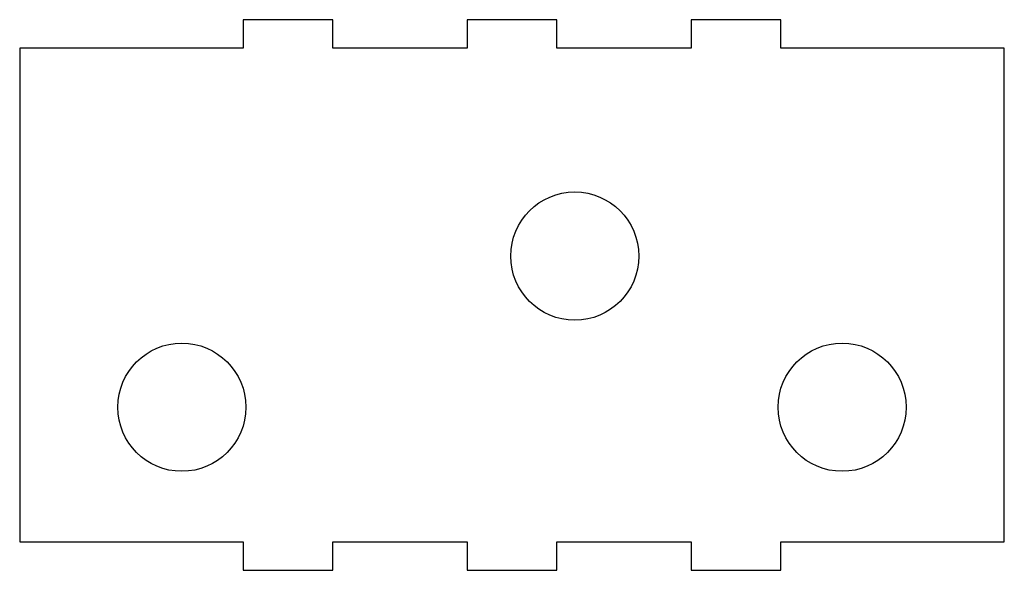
# Model space of a CAD drawing. Header units: millimetres. Extents: x 5 to 225, y 1 to 124.
import ezdxf

# ---------------------------------------------------------------- set-up
doc = ezdxf.new("R2010")
doc.units = ezdxf.units.MM

msp = doc.modelspace()

# ---------------------------------------------------------------- linework, layer by layer
at = {"color": 7, "linetype": 'Continuous', "lineweight": 25}
for p, q in [((55.06, 124.07), (55.06, 117.72)), ((75.06, 124.07), (55.06, 124.07)), ((75.06, 117.72), (75.06, 124.07)), ((105.06, 124.07), (105.06, 117.72)), ((125.06, 124.07), (105.06, 124.07)), ((125.06, 117.72), (125.06, 124.07)), ((155.06, 124.07), (155.06, 117.72)), ((175.06, 124.07), (155.06, 124.07)), ((175.06, 117.72), (175.06, 124.07)), ((5.22, 117.72), (5.22, 7.72)), ((55.06, 117.72), (5.22, 117.72)), ((105.06, 117.72), (75.06, 117.72)), ((155.06, 117.72), (125.06, 117.72)), ((224.9, 117.72), (175.06, 117.72)), ((224.9, 7.72), (224.9, 117.72)), ((5.22, 7.72), (55.06, 7.72)), ((55.06, 7.72), (55.06, 1.37)), ((75.06, 1.37), (75.06, 7.72)), ((75.06, 7.72), (105.06, 7.72)), ((105.06, 7.72), (105.06, 1.37)), ((125.06, 7.72), (155.06, 7.72)), ((125.06, 1.37), (125.06, 7.72)), ((155.06, 7.72), (155.06, 1.37)), ((175.06, 7.72), (224.9, 7.72)), ((175.06, 1.37), (175.06, 7.72)), ((55.06, 1.37), (75.06, 1.37)), ((105.06, 1.37), (125.06, 1.37)), ((155.06, 1.37), (175.06, 1.37))]:
    msp.add_line(p, q, dxfattribs=at)
for centre in [(129.07, 71.39), (41.4, 37.72), (188.72, 37.72)]:
    msp.add_circle(centre, 14.29, dxfattribs=at)

doc.saveas('drawing.dxf')
